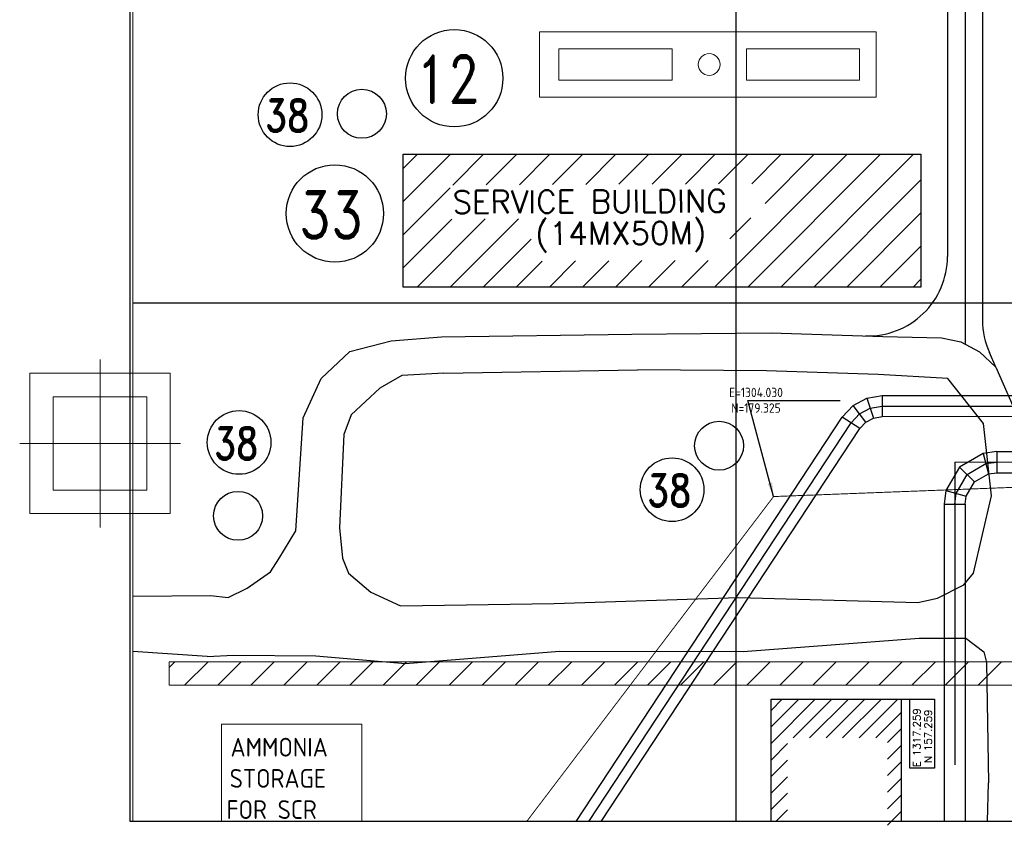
# Model space of a CAD drawing. Extents: x 18893 to 3351893, y -610358 to 406739.
# Tile 91 of 256: x 1946815 to 2052110, y -63207 to 22881. Entities that reach past the tile are written whole.
import ezdxf

# ---------------------------------------------------------------- set-up
doc = ezdxf.new("R2010")
doc.units = 0
doc.header["$LTSCALE"] = 800
doc.header["$MEASUREMENT"] = 0
for name, pattern in [('CENTER', [2, 1.25, -0.25, 0.25, -0.25]), ('CONTINOUS', [0]), ('HIDDEN', [0.375, 0.25, -0.125]), ('PHANTOM', [2.5, 1.25, -0.25, 0.25, -0.25, 0.25, -0.25])]:
    doc.linetypes.add(name, pattern=pattern)
doc.layers.get('0').update_dxf_attribs({"linetype": 'CONTINUOUS'})
doc.layers.add('grid-20m', color=53, linetype='CONTINUOUS')
doc.layers.add('KEY PLAN', color=251, linetype='CONTINUOUS')
doc.styles.add('ROMAND', font='romand')
doc.styles.add('RS', font='romans.shx')
doc.styles.get("Standard").update_dxf_attribs({"font": 'ISO9'})
doc.linetypes.add('FENCELINE2', pattern='A,0.25,-0.1,[132,ltypeshp.shx,S=0.1,R=0,X=-0.1,Y=0],-0.1,1', length=1.45)
doc.dimstyles.get("Standard").update_dxf_attribs({"dimtxt": 0.18, "dimasz": 0.18, "dimexe": 0.18, "dimexo": 0.0625, "dimgap": 0.09, "dimtad": 0, "dimtih": 1, "dimtoh": 1, "dimdec": 4, "dimzin": 0, "dimdsep": 46, "dimtxsty": 'Standard', "dimcen": 0.09, "dimadec": 0, "dimazin": 0, "dimtfac": 1, "dimtdec": 4, "dimtofl": 0, "dimtmove": 0, "dimatfit": 3, "dimfxl": 0, "dimtolj": 1, "dimtzin": 0, "dimarcsym": 0})

msp = doc.modelspace()

# ---------------------------------------------------------------- linework, layer by layer
at = {"color": 8, "linetype": 'CENTER', "ltscale": 5000}
for p, q in [((2039062.75, -17277.67), (2201338.64, -17277.67)), ((2039062.75, -18402.67), (2201338.64, -18402.67))]:
    msp.add_line(p, q, dxfattribs=at)
at = {"color": 8, "linetype": 'HIDDEN', "ltscale": 10000}
for p, q in [((2051307.97, -23277.67), (2201338.64, -23277.67)), ((2051307.97, -25527.67), (2201338.64, -25527.67))]:
    msp.add_line(p, q, dxfattribs=at)
at = {"linetype": 'CONTINOUS', "lineweight": 15}
msp.add_lwpolyline([(2201338.64, -62789.76), (1958909.84, -62789.76), (1958909.84, 80115.86)], dxfattribs=at)
at = {"layer": 'grid-20m', "linetype": 'PHANTOM', "ltscale": 12000}
for p, q in [((2023407.97, 80115.86), (2023407.97, -62789.76)), ((2246697.88, -7402.67), (1958909.84, -7402.67))]:
    msp.add_line(p, q, dxfattribs=at)
at = {"layer": 'KEY PLAN', "linetype": 'CENTER', "ltscale": 5000}
for p, q in [((2047907.97, 72472.33), (2047907.97, -11705.87)), ((2035934.19, -18343.4), (2037394.21, -17556.89)), ((2037394.21, -17556.89), (2039062.75, -17277.67)), ((2037394.21, -17556.89), (2038126.74, -19684.3)), ((2039062.75, -17277.67), (2039062.75, -19527.67)), ((2034783.06, -19583.11), (2035934.19, -18343.4)), ((2037307.7, -20125.52), (2035934.19, -18343.4)), ((2036620.94, -19234.46), (2037760.48, -18620.6)), ((2037760.48, -18620.6), (2039062.75, -18402.67)), ((2036661.95, -20820.97), (2034783.06, -19583.11)), ((2035722.51, -20202.04), (2036620.94, -19234.46)), ((2037307.7, -20125.52), (2038126.74, -19684.3)), ((2038126.74, -19684.3), (2039062.75, -19527.67)), ((2007664.72, -62789.76), (2035722.51, -20202.04)), ((2036661.95, -20820.97), (2037307.7, -20125.52)), ((2049852.12, -23469.34), (2047330.5, -24925.19)), ((2051307.97, -23277.67), (2049852.12, -23469.34)), ((2049852.12, -23469.34), (2050434.46, -25642.67)), ((2051307.97, -23277.67), (2051307.97, -25527.67)), ((2047330.5, -24925.19), (2045874.64, -27446.81)), ((2046807.97, -24402.67), (2046807.97, -56741.97)), ((2048125.99, -25720.69), (2050143.29, -24556)), ((2050143.29, -24556), (2051307.97, -24402.67)), ((2046961.31, -27737.98), (2048125.99, -25720.69)), ((2050434.46, -25642.67), (2051307.97, -25527.67)), ((2045874.64, -27446.81), (2045682.97, -28902.67)), ((2045874.64, -27446.81), (2048047.97, -28029.16)), ((2046807.97, -28902.67), (2046961.31, -27737.98)), ((2047932.97, -28902.67), (2048047.97, -28029.16)), ((2045682.97, -28902.67), (2047932.97, -28902.67))]:
    msp.add_line(p, q, dxfattribs=at)
at = {"layer": 'KEY PLAN', "linetype": 'Continuous', "lineweight": 30}
for p, q in [((2049782.97, 72472.33), (2049782.97, -9241.9)), ((2046032.97, 29997.33), (2046032.97, -2418.58)), ((2051205.97, -14254.67), (2050509.7, -12680.83))]:
    msp.add_line(p, q, dxfattribs=at)
at = {"layer": 'KEY PLAN', "linetype": 'CONTINOUS', "lineweight": 15}
for p, q in [((2002407.97, 21597.33), (2038407.97, 21597.33)), ((2002407.97, 14597.33), (2002407.97, 21597.33)), ((2038407.97, 21597.33), (2038407.97, 14597.33)), ((2004487.1, 19779.68), (2016574.79, 19779.68)), ((2004487.1, 16414.98), (2004487.1, 19779.68)), ((2016574.79, 19779.68), (2016574.79, 16414.98)), ((2036618.93, 19779.68), (2024531.24, 19779.68)), ((2024531.24, 19779.68), (2024531.24, 16414.98)), ((2036618.93, 16414.98), (2036618.93, 19779.68)), ((2016574.79, 16414.98), (2004487.1, 16414.98)), ((2024531.24, 16414.98), (2036618.93, 16414.98)), ((2038407.97, 14597.33), (2002407.97, 14597.33)), ((2039062.75, -19527.67), (2201338.64, -19527.67)), ((2046807.97, -24402.67), (2201338.64, -24402.67)), ((1962787.31, -46361.17), (1963418.82, -45729.67)), ((1962787.31, -48229.67), (1962787.31, -45729.67)), ((1962787.31, -45729.67), (2058907.97, -45729.67)), ((1964454.35, -48229.67), (1966954.35, -45729.67)), ((1967989.88, -48229.67), (1970489.88, -45729.67)), ((1971525.42, -48229.67), (1974025.42, -45729.67)), ((1975060.95, -48229.67), (1977560.95, -45729.67)), ((1978596.48, -48229.67), (1981096.48, -45729.67)), ((1982132.02, -48229.67), (1984632.02, -45729.67)), ((1985667.55, -48229.67), (1988167.55, -45729.67)), ((1989203.09, -48229.67), (1991703.09, -45729.67)), ((1992738.62, -48229.67), (1995238.62, -45729.67)), ((1996274.15, -48229.67), (1998774.15, -45729.67)), ((1999809.69, -48229.67), (2002309.69, -45729.67)), ((2003345.22, -48229.67), (2005845.22, -45729.67)), ((2006880.76, -48229.67), (2009380.76, -45729.67)), ((2010416.29, -48229.67), (2012916.29, -45729.67)), ((2013951.82, -48229.67), (2016451.82, -45729.67)), ((2017487.36, -48229.67), (2019987.36, -45729.67)), ((2021022.89, -48229.67), (2023522.89, -45729.67)), ((2024558.43, -48229.67), (2027058.43, -45729.67)), ((2028093.96, -48229.67), (2030593.96, -45729.67)), ((2031629.49, -48229.67), (2034129.49, -45729.67)), ((2035165.03, -48229.67), (2037665.03, -45729.67)), ((2038700.56, -48229.67), (2041200.56, -45729.67)), ((2042236.09, -48229.67), (2044736.09, -45729.67)), ((2045771.63, -48229.67), (2048271.63, -45729.67)), ((2049307.16, -48229.67), (2051807.16, -45729.67)), ((2058907.97, -48229.67), (1962787.31, -48229.67))]:
    msp.add_line(p, q, dxfattribs=at)
at = {"layer": 'KEY PLAN', "ltscale": 0.15}
for p, q in [((1987838.29, 6974.07), (1989359.02, 8494.81)), ((1987838.29, 3438.54), (1992894.56, 8494.81)), ((1987838.29, 8494.81), (2043198.05, 8494.81)), ((1987838.29, -5693.19), (1987838.29, 8494.81)), ((1993145.4, 5210.12), (1996430.09, 8494.81)), ((1996696.93, 5226.11), (1999965.63, 8494.81)), ((2000248.45, 5242.1), (2003501.16, 8494.81)), ((2003799.97, 5258.09), (2007036.69, 8494.81)), ((2007351.49, 5274.08), (2010572.23, 8494.81)), ((2010903.02, 5290.07), (2014107.76, 8494.81)), ((2014454.54, 5306.06), (2017643.29, 8494.81)), ((2018006.06, 5322.04), (2021178.83, 8494.81)), ((2021132.96, -5693.19), (2035320.96, 8494.81)), ((2021557.58, 5338.03), (2024714.36, 8494.81)), ((2024668.49, -5693.19), (2038856.5, 8494.81)), ((2025109.11, 5354.02), (2028249.9, 8494.81)), ((2026523.76, 3233.14), (2031785.43, 8494.81)), ((2028204.03, -5693.19), (2042392.03, 8494.81)), ((2043198.05, 8494.81), (2043198.05, -5693.19)), ((2031739.56, -5693.19), (2043198.05, 5765.29)), ((1987838.29, -96.99), (1992838.39, 4903.11)), ((2035275.1, -5693.19), (2043198.05, 2229.76)), ((1987838.29, -3632.53), (1993041.18, 1570.37)), ((1989313.16, -5693.19), (1996592.7, 1586.36)), ((1992848.69, -5693.19), (2000144.23, 1602.34)), ((2022755.94, -534.68), (2025004.88, 1714.26)), ((1996384.22, -5693.19), (2001498.08, -579.34)), ((2038810.63, -5693.19), (2043198.05, -1305.78)), ((1999919.76, -5693.19), (2002698.82, -2914.13)), ((2003455.29, -5693.19), (2006250.35, -2898.14)), ((2006990.83, -5693.19), (2009801.87, -2882.15)), ((2010526.36, -5693.19), (2013353.39, -2866.16)), ((2014061.89, -5693.19), (2016904.91, -2850.17)), ((2017597.43, -5693.19), (2020456.44, -2834.18)), ((2042346.16, -5693.19), (2043198.05, -4841.31)), ((2043198.05, -5693.19), (1987838.29, -5693.19)), ((2027160.84, -62789.76), (2027164.97, -49729.67)), ((2027163.47, -54463.46), (2031897.26, -49729.67)), ((2027164.03, -52695.13), (2030129.49, -49729.67)), ((2027164.59, -50926.8), (2028361.73, -49729.67)), ((2027164.97, -49729.67), (2041096.33, -49729.67)), ((2029518.07, -53876.63), (2033665.03, -49729.67)), ((2031285.84, -53876.63), (2035432.79, -49729.67)), ((2033053.6, -53876.63), (2037200.56, -49729.67)), ((2034821.37, -53876.63), (2038968.33, -49729.67)), ((2036589.14, -53876.63), (2040736.09, -49729.67)), ((2041096.33, -49729.67), (2041096.33, -62789.76)), ((2041096.33, -49729.67), (2044634.05, -49729.67)), ((2042010.38, -57105.47), (2042010.38, -49729.67)), ((2044634.05, -49729.67), (2044634.05, -57105.47)), ((2038356.9, -53876.63), (2041096.33, -51137.2)), ((2039633.01, -54368.28), (2041096.33, -52904.97)), ((2027162.91, -56231.78), (2028918.73, -54475.97)), ((2039633.01, -56136.05), (2041096.33, -54672.74)), ((2027162.35, -58000.11), (2028918.73, -56243.74)), ((2039633.01, -57903.82), (2041096.33, -56440.51)), ((2044634.05, -57105.47), (2042010.38, -57105.47)), ((2027161.79, -59768.44), (2028918.73, -58011.5)), ((2039633.01, -59671.59), (2041096.33, -58208.27)), ((2027161.23, -61536.76), (2028918.73, -59779.27)), ((2039633.01, -61439.35), (2041096.33, -59976.04)), ((2027676.01, -62789.76), (2028918.73, -61547.04)), ((2039633.01, -63207.12), (2041096.33, -61743.81))]:
    msp.add_line(p, q, dxfattribs=at)
at = {"layer": 'KEY PLAN'}
for p, q in [((2045407.97, -11109.67), (2047459.21, -11531.11)), ((2047459.21, -11531.11), (2049460.53, -12611.33)), ((2049460.53, -12611.33), (2051205.97, -14254.67))]:
    msp.add_line(p, q, dxfattribs=at)
at = {"layer": 'KEY PLAN', "linetype": 'CENTER', "lineweight": 15, "ltscale": 2500}
for p, q in [((1955407.97, -13426.72), (1955407.97, -31378.62)), ((1964001.36, -22402.67), (1946814.59, -22402.67))]:
    msp.add_line(p, q, dxfattribs=at)
at = {"layer": 'KEY PLAN', "linetype": 'HIDDEN', "ltscale": 10000}
for p, q in [((2006317.51, -62789.76), (2034783.06, -19583.11)), ((2009011.92, -62789.76), (2036661.95, -20820.97)), ((2047330.5, -24925.19), (2048921.49, -26516.18)), ((2048921.49, -26516.18), (2050434.46, -25642.67)), ((2048047.97, -28029.16), (2048921.49, -26516.18)), ((2045682.97, -28902.67), (2045682.97, -62789.76)), ((2047932.97, -28902.67), (2047932.97, -62789.76))]:
    msp.add_line(p, q, dxfattribs=at)
at = {"layer": 'KEY PLAN', "linetype": 'Continuous', "lineweight": 15}
for p, q in [((1968407.97, -52402.67), (1983407.97, -52402.67)), ((1968407.97, -62789.76), (1968407.97, -52402.67)), ((1983407.97, -52402.67), (1983407.97, -62789.76))]:
    msp.add_line(p, q, dxfattribs=at)
at = {"layer": 'KEY PLAN'}
msp.add_lwpolyline([(1958633.54, 160926.33), (2201338.64, 160249.93), (2201338.64, -62789.76), (1958633.54, -62789.76)], close=True, dxfattribs=at)
at = {"layer": 'KEY PLAN', "linetype": 'FENCELINE2', "lineweight": 15, "ltscale": 2500}
msp.add_lwpolyline([(1947907.97, -14902.67), (1962907.97, -14902.67), (1962907.97, -29902.67), (1947907.97, -29902.67)], close=True, dxfattribs=at)
at = {"layer": 'KEY PLAN', "linetype": 'HIDDEN', "lineweight": 15, "ltscale": 10000}
msp.add_lwpolyline([(1950407.97, -17402.67), (1960407.97, -17402.67), (1960407.97, -27402.67), (1950407.97, -27402.67)], close=True, dxfattribs=at)
at = {"layer": 'KEY PLAN', "linetype": 'HIDDEN', "ltscale": 10000, "const_width": 100}
for points in [[(2027437.81, -28077.78), (2058297.16, -26892.84)], [(2001039.37, -62789.76), (2027437.81, -28077.78)]]:
    msp.add_lwpolyline(points, dxfattribs=at)
at = {"layer": 'KEY PLAN'}
for points in [[(1958909.84, -38712.99, 0), (1967225.97, -38660.67, 0), (1969120.97, -38861.67, 0), (1971153.97, -37867.67, 0), (1973622.97, -36119.67, 0), (1974521.97, -34728.67, 0), (1976353.7, -31722.33, 0), (1977135.43, -19653.74, 0), (1979053.78, -15443.74, 0), (1982136.78, -12593.74, 0), (1986539.4, -11424.49, 0), (1991934.97, -10991.67, 0), (2012287.97, -10724.67, 0), (2027164, -10587.51, 0), (2039124, -10974.51, 0), (2045407.97, -11109.67, 0)], [(1981342.97, -34667.67, 0), (1981971.97, -36274.67, 0), (1984368.97, -38310.67, 0), (1987523.97, -39766.67, 0), (2003976.97, -39522.02, 0), (2023682.96, -38865.15, 0), (2042851.97, -39398.67, 0), (2044962.97, -38946.67, 0), (2047786.97, -37526.67, 0), (2048798.97, -36263.67, 0), (2050722.98, -28014, 0), (2049868.97, -20263.67, 0), (2046069.97, -15474.67, 0), (2038622.97, -15045.67, 0), (2026662.97, -14658.67, 0), (2012892.97, -14519.67, 0)], [(1992179.97, -14883.67, 0), (2012892.97, -14519.67, 0)], [(1992179.97, -14883.67, 0), (1987680.9, -15153.39, 0), (1985331.97, -16497.67, 0), (1982248.97, -19347.67, 0), (1981469.97, -21436.67, 0), (1981031.78, -31434.77, 0)], [(1981031.78, -31434.77, 0), (1981342.97, -34667.67, 0)], [(1966848.95, -45182.14, 0), (1969669.97, -45022.67, 0), (1978479.98, -45105.09, 0), (1988072.97, -45927.67, 0), (2004525.97, -44581.67, 0), (2024171.97, -44636.67, 0), (2043016.97, -43199.67, 0), (2047998.97, -43192.67, 0), (2049918.97, -44680.67, 0), (2050215.97, -45812.67, 0), (2050420.08, -58685.79, 0)], [(1966848.95, -45182.14, 0), (1958909.84, -44643.25, 0)], [(2050325.36, -62789.76, 0), (2050420.08, -58685.79, 0)]]:
    msp.add_polyline3d(points, dxfattribs=at)
at = {"layer": 'KEY PLAN', "linetype": 'HIDDEN', "ltscale": 10000}
msp.add_polyline3d([(2051205.97, -14254.67, 0), (2053421.97, -19263.67, 0), (2054407.95, -28225.69, 0), (2054822.97, -39722.67, 0), (2054800.97, -45593.67, 0), (2054962.97, -58498.67, 0), (2055106.13, -62789.76, 0)], dxfattribs=at)
at = {"layer": 'KEY PLAN', "lineweight": 25, "ltscale": 0.03}
for centre, radius in [((1993286.42, 16629.58), 5201.45), ((1975724.35, 12732.3), 3402.13), ((1980519.41, 2170.94), 5201.45), ((1970277.75, -22298.27), 3402.13), ((2016585.16, -27346.16), 3402.13)]:
    msp.add_circle(centre, radius, dxfattribs=at)
at = {"layer": 'KEY PLAN', "linetype": 'CONTINOUS', "lineweight": 15}
msp.add_circle((2020553.01, 18097.33), 1169.79, dxfattribs=at)
at = {"layer": 'KEY PLAN', "ltscale": 0.15}
for centre in [(1983410.82, 12827.93), (2021603.66, -22640.8), (1970167.12, -30136.81)]:
    msp.add_circle(centre, 2616.47, dxfattribs=at)
at = {"layer": 'KEY PLAN', "linetype": 'Continuous', "lineweight": 30}
for centre, start, end in [((2037532.97, -2418.58), 268.1466779, 0), ((2058282.97, -9241.9), 180, 203.8647745)]:
    msp.add_arc(centre, 8500, start, end, dxfattribs=at)

# ---------------------------------------------------------------- texts
at = {"layer": 'KEY PLAN', "lineweight": 25, "ltscale": 0.03, "style": 'ROMAND', "width": 0.8}
for s, height, p in [('12', 5000, (1989145.65, 14050.55)), ('38', 3420.246, (1973070.53, 10926.41)), ('33', 5000, (1976683.16, -473.31)), ('38', 3420.246, (1967623.93, -24104.17)), ('38', 3420.246, (2013931.09, -29129.71))]:
    msp.add_text(s, height=height, dxfattribs=at).set_placement(p)
at = {"layer": 'KEY PLAN', "ltscale": 0.15, "style": 'RS'}
for s, height, rotation, p in [('SERVICE BUILDING', 2426.1669, 0.2579384, (1993110.61, 2177.23, 1049322.05)), ('(14MX50M)', 2426.167, 0.2579384, (2001962.94, -1184.44, 1049322.05)), ('E 1317.259', 792.25, 90, (2043141.81, -56990.48)), ('N 157.259', 792.25, 90, (2044354.18, -56555.65))]:
    msp.add_text(s, height=height, rotation=rotation, dxfattribs=at).set_placement(p)
at = {"layer": 'KEY PLAN', "linetype": 'CONTINOUS', "lineweight": 15}
for s, p in [('AMMONIA', (1969360.43, -55861.76, 891923.74)), ('STORAGE', (1969265.19, -59195.09, 891923.74)), ('FOR SCR', (1968931.85, -62528.42, 891923.74))]:
    msp.add_text(s, height=2000, dxfattribs=at).set_placement(p)
at = {"layer": 'KEY PLAN', "insert": (2025557.26, -17784.7), "char_height": 1000, "attachment_point": 5}
msp.add_mtext('\\A1;E=1304.030\\PN=179.325', dxfattribs=at)

# ---------------------------------------------------------------- leaders
at = {"layer": 'KEY PLAN'}
msp.add_leader([(2027437.81, -28077.78), (2024683.55, -17815.33), (2034545.52, -17815.33)], dimstyle='Standard', override={"dimasz": 1500, "dimgap": 0.2, "dimtad": 0}, dxfattribs=at)

doc.saveas('drawing.dxf')
